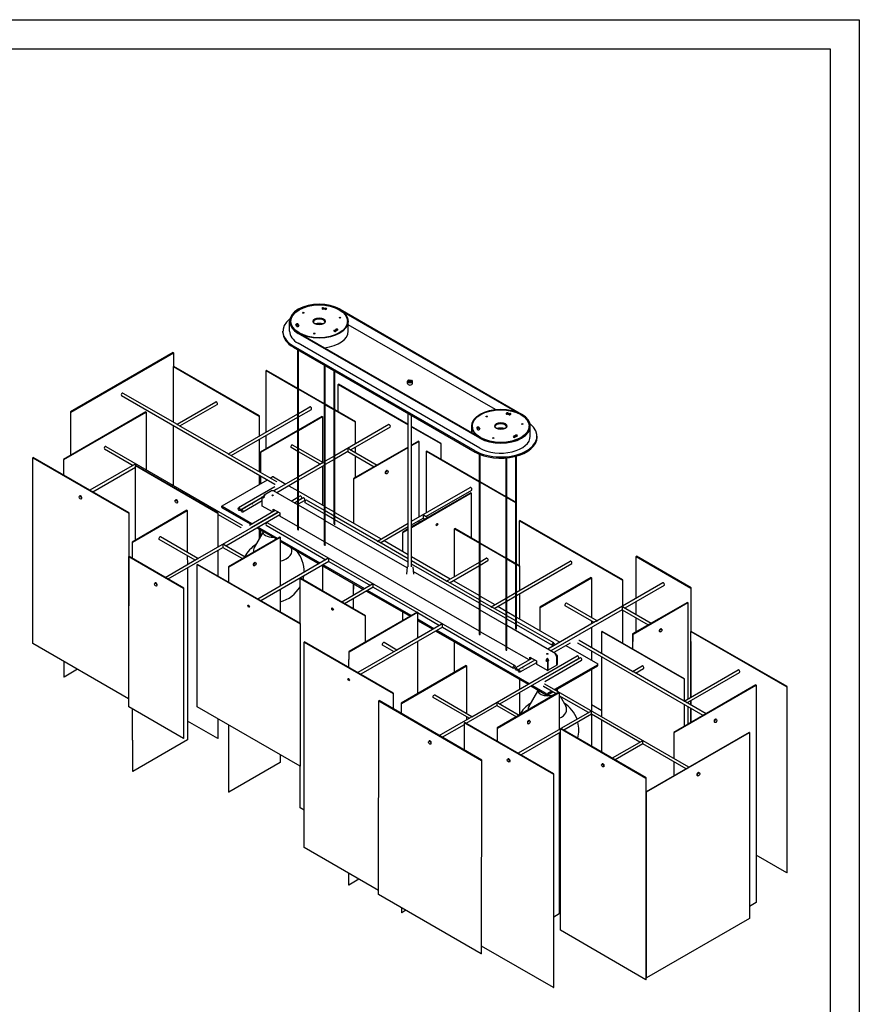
# Model space of a CAD drawing. Extents: x 203 to 5123, y -222 to 3222.
# Tile 13 of 13: x 3390 to 5123, y 1188 to 3222. Entities that reach past the tile are written whole.
import ezdxf

# ---------------------------------------------------------------- set-up
doc = ezdxf.new("R2010")
doc.units = 0
doc.header["$LTSCALE"] = 10
doc.layers.add('PROSPETTI', color=7, linetype='Continuous')
doc.layers.add('Visibile (ISO)', color=7, linetype='Continuous')

# ---------------------------------------------------------------- blocks, each defined once
blk = doc.blocks.new('A3')
at = {"layer": 'PROSPETTI'}
for points in [[(-90.29, 286.83), (319.71, 286.83), (319.71, -0.17), (-90.29, -0.17)], [(-85.29, 281.83), (314.71, 281.83), (314.71, 4.83), (-85.29, 4.83)]]:
    blk.add_lwpolyline(points, close=True, dxfattribs=at)

msp = doc.modelspace()

# ---------------------------------------------------------------- linework, layer by layer
at = {"layer": 'Visibile (ISO)'}
for p, q in [((4020.7, 2623.4), (4015.8, 2624.1)), ((4016.9, 2626.9), (4021.8, 2626.2)), ((4021.8, 2623.8), (4016.9, 2624.4)), ((4049.9, 2622.8), (4424.7, 2406.4)), ((4051.4, 2623.6), (4426.1, 2407.3)), ((3947.2, 2578.3), (3947.2, 2598.7)), ((3949.7, 2596.3), (3949.7, 2598.7)), ((3961.6, 2589), (3960.2, 2591.8)), ((3964.9, 2592.6), (3966.4, 2589.8)), ((3965.8, 2588.4), (3964.9, 2590.2)), ((4039, 2580.1), (4042.5, 2582.2)), ((4066.7, 2596.3), (4066.7, 2598.7)), ((4068.2, 2578.3), (4068.2, 2598.7)), ((4372.1, 2416.4), (4068.2, 2591.8)), ((3933.2, 2575.9), (3933.2, 2578.3)), ((4339.9, 2357.5), (3965.1, 2573.8)), ((4341.3, 2358.3), (3966.5, 2574.6)), ((4042.5, 2579.8), (4039.5, 2578)), ((4046.1, 2580.3), (4042.7, 2578.2)), ((4330, 2331.3), (3955.2, 2547.7)), ((3955.2, 2545.2), (4330, 2328.9)), ((4339.9, 2337), (3965.1, 2553.4)), ((3707, 2534.2), (3494.9, 2411.7)), ((3495.6, 2411.3), (3707.7, 2533.8)), ((3707, 2534.2), (3707.7, 2533.8)), ((3707.7, 2533.8), (3707.7, 2505.2)), ((3964, 2168.6), (3964, 2540.2)), ((3965.5, 2168.6), (3965.5, 2539.3)), ((3708.4, 2505.6), (3707.7, 2505.2)), ((3707.7, 2390.3), (3707.7, 2505.2)), ((3707.7, 2505.2), (3884.5, 2403.2)), ((3885.2, 2403.6), (3708.4, 2505.6)), ((4019.1, 2136.8), (4019.1, 2508.3)), ((4020.6, 2136.8), (4020.6, 2507.5)), ((3899.3, 2497.5), (3898.6, 2497.1)), ((3898.6, 2369.9), (3898.6, 2497.1)), ((3898.6, 2497.1), (3964, 2459.3)), ((3964, 2460.1), (3899.3, 2497.5)), ((4039.3, 2180.7), (4039.3, 2496.7)), ((4040.8, 2180.7), (4040.8, 2495.8)), ((4047.1, 2468.3), (4047.8, 2468.7)), ((4047.1, 2468.3), (4192.1, 2384.9)), ((4047.2, 2412.1), (4047.1, 2468.3)), ((4192.1, 2385.7), (4047.8, 2468.7)), ((4190.6, 2470.1), (4190.6, 2475)), ((4192.8, 2477.5), (4192.1, 2477.1)), ((4198.4, 2477.5), (4199.1, 2477.1)), ((4200.6, 2470.1), (4200.6, 2475)), ((3600.1, 2445.5), (3916.9, 2262.6)), ((3603.1, 2450.7), (3714.8, 2386.2)), ((4019.1, 2428.3), (3965.5, 2459.3)), ((3965.5, 2458.5), (4019.1, 2427.5)), ((3714.8, 2386.2), (3794.6, 2432.3)), ((3720.8, 2382.8), (3797.6, 2427.1)), ((3965.5, 2408.5), (3989, 2422.1)), ((4039.3, 2416.7), (4020.6, 2427.5)), ((4020.6, 2426.6), (4039.3, 2415.9)), ((3650.4, 2411.8), (3480.7, 2313.7)), ((3481.4, 2313.3), (3651.1, 2411.4)), ((3494.9, 2411.7), (3495.6, 2411.3)), ((3494.9, 2411.7), (3494.9, 2321.9)), ((3495.6, 2322.3), (3495.6, 2411.3)), ((3651.1, 2411.4), (3650.4, 2411.8)), ((3651.1, 2411.4), (3651.2, 2292.3)), ((3820.8, 2325), (3964, 2407.6)), ((3826.8, 2321.5), (3964, 2400.7)), ((3885.2, 2403.6), (3884.5, 2403.2)), ((3884.5, 2403.2), (3884.5, 2361.7)), ((3885.2, 2362.1), (3885.2, 2403.6)), ((3965.5, 2401.6), (3992, 2416.9)), ((4014.6, 2402.4), (3965.5, 2374)), ((3965.5, 2373.2), (4015.3, 2402)), ((4014.6, 2402.4), (4015.3, 2402)), ((4015.3, 2402), (4015.3, 2307.4)), ((4083.2, 2391.3), (4040.8, 2415.8)), ((4040.8, 2415), (4082.5, 2390.9)), ((4192.1, 2092.1), (4192.1, 2408.5)), ((4199.1, 2092.1), (4199.1, 2404.4)), ((4400.6, 2406), (4395.9, 2407)), ((4397.6, 2409.7), (4402.3, 2408.7)), ((4402.3, 2406.3), (4397.6, 2407.2)), ((3707.7, 2259.7), (3707.7, 2383.4)), ((3714.8, 2386.2), (3714.8, 2385.2)), ((3717.8, 2384.5), (3820.8, 2325)), ((4151.7, 2385.4), (4040.8, 2321.3)), ((4154.7, 2380.2), (4073.6, 2333.4)), ((4083.2, 2391.3), (4082.5, 2390.9)), ((4082.5, 2390.9), (4082.5, 2345.4)), ((4083.2, 2345.8), (4083.2, 2391.3)), ((4259.9, 2346.7), (4199.1, 2381.7)), ((4199.1, 2380.9), (4259.2, 2346.3)), ((4323, 2368.8), (4323, 2382.4)), ((4324.5, 2379.9), (4324.5, 2382.4)), ((4334.7, 2376), (4333.8, 2378.8)), ((4338.7, 2379.3), (4339.6, 2376.5)), ((4441.5, 2379.9), (4441.5, 2382.4)), ((4444, 2361.9), (4444, 2382.4)), ((3964, 2373.2), (3887.3, 2328.9)), ((3888, 2328.5), (3964, 2372.3)), ((3898.6, 2335.4), (3898.6, 2363)), ((4334.8, 2375.8), (4334.8, 2377.8)), ((4339.2, 2375.4), (4338.7, 2376.9)), ((4409.6, 2361.7), (4413.5, 2363.6)), ((4413.5, 2361.1), (4409.9, 2359.4)), ((4416.7, 2361.4), (4412.9, 2359.5)), ((4458, 2359.5), (4458, 2361.9)), ((3567.8, 2340.5), (3849.2, 2178)), ((3884.5, 2354.8), (3884.5, 2288.2)), ((3885.2, 2287.8), (3885.2, 2355.2)), ((3964, 2330.1), (3950.2, 2338.1)), ((3964, 2337), (3953.2, 2343.3)), ((4192.1, 2339), (4079, 2273.9)), ((4079.7, 2273.5), (4192.1, 2338.2)), ((4082.5, 2338.5), (4082.5, 2328.3)), ((4083.2, 2327.8), (4083.2, 2338.9)), ((4213.3, 2351.2), (4199.1, 2343)), ((4199.1, 2342.2), (4214, 2350.8)), ((4213.3, 2351.2), (4214, 2350.8)), ((4214, 2350.8), (4213.8, 2194.2)), ((4259.2, 2346.3), (4259.9, 2346.7)), ((4259.2, 2346.3), (4259.3, 2314.1)), ((4260, 2313.7), (4259.9, 2346.7)), ((3564.8, 2335.3), (3623.9, 2301.1)), ((3820.8, 2325), (3820.8, 2324)), ((3823.8, 2323.3), (3919.9, 2267.8)), ((3887.3, 2328.9), (3888, 2328.5)), ((3887.3, 2328.9), (3887.3, 2286.6)), ((3888, 2286.2), (3888, 2328.5)), ((4016, 2307), (3965.5, 2336.2)), ((4010, 2303.6), (3965.5, 2329.3)), ((4039.3, 2320.5), (4020.6, 2309.7)), ((4067.6, 2329.9), (4040.8, 2314.4)), ((4067.6, 2335.8), (4067.6, 2329.9)), ((4067.6, 2329.9), (4121.9, 2298.6)), ((4070.6, 2335.1), (4127.9, 2302)), ((4082.5, 2321.3), (4082.5, 2275.9)), ((4083.2, 2276.3), (4083.2, 2320.9)), ((4230.2, 2330.9), (4229.5, 2330.5)), ((4229.6, 2203.4), (4229.5, 2330.5)), ((4229.5, 2330.5), (4338.8, 2267.5)), ((4338.8, 2268.3), (4230.2, 2330.9)), ((4338.8, 1952.3), (4338.8, 2324.5)), ((4340.3, 1952.3), (4340.3, 2323.9)), ((4414.1, 1963.9), (4414.1, 2320.1)), ((4415.6, 1963.9), (4415.6, 2320.5)), ((3416.9, 1933.4), (3417.1, 2317.1)), ((3417.1, 2317.1), (3417.8, 2317.5)), ((3417.1, 2317.1), (3615.1, 2202.7)), ((3615.8, 2203.1), (3417.8, 2317.5)), ((3481.4, 2313.3), (3480.7, 2313.7)), ((3480.7, 2313.7), (3480.7, 2281.1)), ((3481.4, 2280.7), (3481.4, 2313.3)), ((3626.9, 2302.8), (3535, 2249.8)), ((3629.1, 2147.1), (3629.2, 2300.8)), ((3629.2, 2300.8), (3629.9, 2301.2)), ((3629.2, 2300.8), (3798.9, 2202.6)), ((3629.9, 2301.2), (3629.9, 2303.6)), ((3799.6, 2203.1), (3629.9, 2301.2)), ((4013, 2305.3), (3965.5, 2277.9)), ((4019.1, 2301.9), (3965.5, 2270.9)), ((4015.3, 2299.7), (4015.3, 2219)), ((4019.1, 2308.8), (4016, 2307)), ((4016, 2306), (4016, 2307)), ((4039.3, 2313.5), (4020.6, 2302.8)), ((4393.9, 1920.4), (4393.9, 2316.7)), ((4395.4, 1920.4), (4395.4, 2316.8)), ((3629.2, 2297.2), (3541, 2246.3)), ((3884.5, 2281.3), (3884.5, 2261.9)), ((3885.2, 2262.3), (3885.2, 2280.9)), ((3887.3, 2279.7), (3887.3, 2263.6)), ((3888, 2264), (3888, 2279.3)), ((3907.3, 2275.1), (3911.4, 2277.4)), ((3914.2, 2277.4), (3939.5, 2262.8)), ((4145.1, 2284.6), (4146.1, 2284)), ((4148.6, 2290.7), (4149.6, 2290.1)), ((3808.1, 2217.8), (3901.3, 2271.6)), ((3916.9, 2257.2), (3841.3, 2213.5)), ((3964, 2277), (3914.5, 2248.4)), ((3964, 2270.1), (3920.5, 2244.9)), ((3945.5, 2259.4), (3964, 2248.7)), ((4079, 2273.9), (4078.8, 2182.4)), ((4079, 2273.9), (4079.7, 2273.5)), ((4079.5, 2182), (4079.7, 2273.5)), ((4393.9, 2236.5), (4340.3, 2267.4)), ((4340.3, 2266.6), (4393.9, 2235.7)), ((3514.3, 2238.4), (3513.3, 2237.8)), ((3733, 2241.6), (3733, 2241.6)), ((3736, 2239.9), (3736, 2242.3)), ((3890.8, 2236.2), (3892.3, 2237)), ((3893.7, 2237.8), (3892.3, 2237.1)), ((3893.7, 2236.2), (3892.3, 2237.1)), ((3892.3, 2237.1), (3892.3, 2237)), ((3893.9, 2236.1), (3892.3, 2237)), ((3893.7, 2237.8), (3894.5, 2237.4)), ((3894.1, 2236.4), (3893.7, 2236.2)), ((3910.1, 2248.6), (3894.5, 2239.7)), ((3912, 2238.6), (3912, 2238.7)), ((3919.9, 2252), (3914.1, 2248.6)), ((3964, 2219.8), (3914.1, 2248.6)), ((3965.5, 2247.8), (4019.1, 2216.8)), ((3965.5, 2236.2), (3968.5, 2238)), ((4199.1, 2185.8), (4320, 2255.5)), ((4321.5, 2244.8), (4199.1, 2174.1)), ((4199.1, 2173.3), (4322.2, 2244.4)), ((4228.5, 2195.8), (4323, 2250.3)), ((4321.5, 2244.8), (4322.2, 2244.4)), ((4322.2, 2244.4), (4322.2, 2151.3)), ((3517.8, 2232.4), (3516.8, 2231.7)), ((3712.3, 2230.3), (3711.3, 2229.6)), ((3715.8, 2224.2), (3714.8, 2223.6)), ((3807.5, 2214.6), (3807.5, 2217)), ((3869.5, 2180.8), (3808.1, 2216.2)), ((3890.8, 2235.2), (3844.3, 2208.3)), ((3890.8, 2234.8), (3847.6, 2209.8)), ((3890.8, 2227.8), (3850.6, 2204.6)), ((3890.8, 2217.4), (3890.8, 2236.2)), ((3890.8, 2236.2), (3893.7, 2234.6)), ((3911.9, 2205.3), (3890.8, 2217.4)), ((3893.7, 2236.2), (3893.7, 2236.2)), ((3950.5, 2227.6), (3964, 2235.4)), ((3956.5, 2224.1), (3964, 2228.4)), ((3956.9, 2223.9), (3964, 2228)), ((3962.9, 2220.4), (3964, 2221.1)), ((3965.5, 2228.9), (3974.9, 2234.3)), ((3965.5, 2229.3), (3971.5, 2232.8)), ((3965.5, 2222), (3977.9, 2229.1)), ((4019.1, 2188), (3965.5, 2218.9)), ((4019.1, 2201.1), (3979.1, 2224.2)), ((4019.1, 2208.1), (3982.1, 2229.4)), ((4414.1, 2224.9), (4395.4, 2235.6)), ((4395.4, 2234.8), (4413.4, 2224.4)), ((4414.1, 2224.8), (4413.4, 2224.4)), ((4413.4, 2224.4), (4413.4, 2098.6)), ((3615.1, 2202.7), (3614.9, 1819)), ((3615.1, 2202.7), (3615.8, 2203.1)), ((3615.7, 2113.3), (3615.8, 2203.1)), ((3735.3, 2208.5), (3622.1, 2143)), ((3622.8, 2142.6), (3736, 2208.1)), ((3736, 2208.1), (3735.3, 2208.5)), ((3736, 2208.1), (3736, 2121.6)), ((3757.9, 2109), (3923.9, 2204.9)), ((3798.9, 2202.6), (3799.6, 2203.1)), ((3798.9, 2202.6), (3798.9, 2132.7)), ((3799.6, 2133.1), (3799.6, 2203.1)), ((3799.6, 2199.7), (3846.2, 2172.8)), ((3808.1, 2213.7), (3867.3, 2179.6)), ((3815.5, 2135.4), (3926.9, 2199.7)), ((3864.6, 2178), (3917.5, 2208.5)), ((3867.6, 2172.8), (3923.5, 2205.1)), ((3913.5, 2210.9), (3926.9, 2203.1)), ((3913.5, 2206.2), (3913.5, 2210.9)), ((3914.9, 2210.1), (3914.9, 2207)), ((3926.9, 2203.1), (3926.9, 2196.6)), ((3964, 2175.2), (3926.9, 2196.6)), ((4020.6, 2216), (4039.3, 2205.2)), ((4039.3, 2196.4), (4020.6, 2207.2)), ((4039.3, 2189.5), (4020.6, 2200.3)), ((4040.8, 2204.3), (4136, 2149.3)), ((4222.5, 2198.2), (4222.5, 2192.3)), ((4225.5, 2197.5), (4232.6, 2193.4)), ((4229.6, 2195.1), (4229.6, 2196.4)), ((3873.3, 2176.1), (3873.7, 2175.9)), ((3875.8, 2177.1), (3875.5, 2177.3)), ((3898.5, 2177.7), (4022, 2106.4)), ((3901.5, 2182.9), (4412.1, 1888.1)), ((4189.8, 2089.5), (4020.6, 2187.1)), ((4128.4, 2145), (4040.8, 2195.5)), ((4192.1, 2101.3), (4040.8, 2188.6)), ((4128.4, 2145), (4192.1, 2181.7)), ((4199.1, 2178.8), (4222.5, 2192.3)), ((4213.8, 2187.3), (4213.8, 2182.6)), ((4222.5, 2192.3), (4226.6, 2190)), ((4422.6, 2187.3), (4421.9, 2186.9)), ((4421.9, 2093.7), (4421.9, 2186.9)), ((4421.9, 2186.9), (4634, 2064.3)), ((4634.7, 2064.7), (4422.6, 2187.3)), ((3891.6, 2162.4), (3874.2, 2131.8)), ((3879.7, 2172.4), (3919.8, 2149.3)), ((3921.9, 2150.5), (3881.8, 2173.6)), ((3884.5, 2169.7), (3884.5, 2149.9)), ((3885.2, 2151.1), (3885.2, 2169.2)), ((3887.3, 2168), (3887.3, 2154.9)), ((3888, 2156.1), (3888, 2167.6)), ((3891.1, 2165.2), (3891.1, 2165.9)), ((4019.1, 2143.4), (3965.5, 2174.3)), ((4134.4, 2141.5), (4192.1, 2174.8)), ((4192.1, 2170), (4180, 2163)), ((4180, 2163), (4180.7, 2162.6)), ((4180, 2163), (4180.1, 2123.9)), ((4180.7, 2162.6), (4192.1, 2169.2)), ((4180.8, 2123.5), (4180.7, 2162.6)), ((4287.5, 2170.5), (4288.2, 2170.9)), ((4287.5, 2170.5), (4338.8, 2140.9)), ((4287.5, 2071.9), (4287.5, 2170.5)), ((4338.8, 2141.7), (4288.2, 2170.9)), ((3622.8, 2142.6), (3622.1, 2143)), ((3622.1, 2143), (3622.2, 2109.6)), ((3622.9, 2109.2), (3622.8, 2142.6)), ((3751.9, 2105.6), (3677.9, 2148.3)), ((3757.9, 2109), (3680.9, 2153.5)), ((3809.5, 2137.8), (3809.5, 2131.9)), ((3812.5, 2137.1), (3855.7, 2112.2)), ((3926.9, 2153.4), (3820.8, 2092.1)), ((3821.5, 2091.6), (3927.6, 2152.9)), ((3927.6, 2152.9), (3926.9, 2153.4)), ((3927.6, 2152.9), (3927.6, 2051.9)), ((4010.2, 2099.5), (3927.6, 2147.2)), ((3927.6, 2144.8), (4008.1, 2098.3)), ((4338.8, 1958.8), (4020.6, 2142.5)), ((4128.4, 2145), (4128.4, 2143.9)), ((4192.1, 2108.2), (4131.4, 2143.2)), ((4142, 2145.9), (4192.1, 2117)), ((4393.9, 2109.9), (4340.3, 2140.8)), ((4340.3, 2140), (4393.9, 2109.1)), ((3696.6, 2066.7), (3809.5, 2131.9)), ((3736, 2114.7), (3736.1, 2096.4)), ((3798.9, 2125.8), (3798.9, 2072.9)), ((3799.6, 2072.5), (3799.6, 2126.2)), ((3809.5, 2131.9), (3849.7, 2108.7)), ((3949.9, 2131.9), (3949.9, 2131.8)), ((3615.8, 2113.3), (3615.1, 2112.9)), ((3615.1, 1802.6), (3615.1, 2112.9)), ((3615.1, 2112.9), (3728.2, 2047.6)), ((3728.9, 2048), (3615.8, 2113.3)), ((3690.6, 2070.1), (3754.9, 2107.3)), ((3756.5, 2096.5), (3757.2, 2096.9)), ((3756.5, 2096.5), (3968.6, 1974.2)), ((3756.6, 1802.5), (3756.5, 2096.5)), ((3969.3, 1974.6), (3757.2, 2096.9)), ((3757.9, 2108), (3757.9, 2109)), ((3872.8, 2094.8), (3873.9, 2094.2)), ((3876.3, 2100.8), (3877.4, 2100.2)), ((4025, 2108.1), (3881.5, 2025.2)), ((4028, 2102.9), (3887.5, 2021.8)), ((4014.1, 2094.8), (4100, 2045.2)), ((4015.3, 2094.1), (4015.3, 2041.9)), ((4102.1, 2046.5), (4016.2, 2096.1)), ((4028, 2102.9), (4028, 2108.8)), ((4028, 2102.9), (4113.9, 2053.3)), ((4199.1, 2112.9), (4278.9, 2066.9)), ((4271.3, 2062.5), (4199.1, 2104.1)), ((4338.8, 2016.6), (4199.1, 2097.2)), ((4271.3, 2062.5), (4338.8, 2101.5)), ((4277.3, 2059), (4338.8, 2094.5)), ((4340.3, 2102.3), (4353.2, 2109.8)), ((4340.3, 2095.4), (4356.2, 2104.6)), ((4414.1, 2098.2), (4395.4, 2109)), ((4395.4, 2108.2), (4414.1, 2097.4)), ((4415.6, 2039.6), (4526.4, 2103.7)), ((4415.6, 2032.7), (4529.4, 2098.5)), ((4422.6, 2093.3), (4415.6, 2097.4)), ((4415.6, 2096.6), (4421.9, 2092.9)), ((4662.3, 2113.3), (4663, 2113.7)), ((4662.3, 2113.3), (4775.4, 2048)), ((4662.3, 2027), (4662.3, 2113.3)), ((4776.1, 2048.4), (4663, 2113.7)), ((3736.1, 2089.5), (3736.4, 1734.8)), ((3821.5, 2091.6), (3820.8, 2092.1)), ((3820.8, 2092.1), (3820.8, 2060.2)), ((3821.6, 2059.8), (3821.5, 2091.6)), ((4190, 2091.6), (4188.2, 2077)), ((4201.2, 2091.6), (4203, 2077)), ((4338.8, 2003.4), (4202.3, 2082.2)), ((4421.9, 2092.9), (4422.6, 2093.3)), ((4421.9, 2092.9), (4421.9, 2043.3)), ((4422.6, 2043.7), (4422.6, 2093.3)), ((3669.9, 2058.8), (3668.8, 2058.2)), ((3969.3, 2068.4), (3968.6, 2068)), ((3968.6, 1975), (3968.6, 2068)), ((3968.6, 2068), (4103, 1990.4)), ((4103.7, 1990.8), (3969.3, 2068.4)), ((4116.9, 2055), (4054.7, 2019.1)), ((4078.6, 2057.6), (4078.6, 2032.9)), ((4079.3, 2033.3), (4079.4, 2057.1)), ((4119.9, 2049.8), (4119.9, 2055.8)), ((4271.3, 2062.5), (4271.3, 2061.5)), ((4338.8, 2023.5), (4274.3, 2060.8)), ((4284.9, 2063.4), (4338.8, 2032.3)), ((4287.5, 2061.9), (4287.5, 2064.9)), ((4569.7, 2069.6), (4463.6, 2008.4)), ((4464.3, 2008), (4570.4, 2069.2)), ((4569.7, 2069.6), (4570.4, 2069.2)), ((4570.4, 2069.2), (4570.3, 1987)), ((4717.4, 2058.8), (4581.7, 1980.4)), ((4634.7, 2064.7), (4634, 2064.3)), ((4634, 2064.3), (4634, 2010.6)), ((4634.7, 2011), (4634.7, 2064.7)), ((4720.4, 2053.6), (4639.3, 2006.8)), ((3673.4, 2052.7), (3672.3, 2052.1)), ((3728.9, 2048), (3728.2, 2047.6)), ((3728.2, 2047.6), (3728.2, 1737.3)), ((3728.9, 1737.7), (3728.9, 2048)), ((3927.6, 2045), (3927.7, 1998.6)), ((4119.9, 2049.8), (4060.7, 2015.6)), ((4106, 2041.8), (4195.7, 1990)), ((4197.8, 1991.2), (4108.1, 2043)), ((4119.9, 2049.8), (4209.6, 1998.1)), ((4395.4, 2028), (4414.1, 2038.8)), ((4421.9, 2036.4), (4421.9, 1984.3)), ((4422.6, 1983.9), (4422.6, 2036.8)), ((4775.4, 2048), (4776.1, 2048.4)), ((4775.4, 2048), (4775.4, 1958.1)), ((4776.1, 1958.5), (4776.1, 2048.4)), ((4078.6, 2026), (4078.6, 2005.3)), ((4079.3, 2004.9), (4079.3, 2026.4)), ((4340.3, 2031.4), (4370.8, 2013.8)), ((4363.2, 2009.4), (4340.3, 2022.6)), ((4393.9, 1984.8), (4340.3, 2015.7)), ((4363.2, 2009.4), (4393.9, 2027.1)), ((4369.2, 2005.9), (4393.9, 2020.2)), ((4395.4, 2021.1), (4414.1, 2031.9)), ((4581.7, 1980.4), (4518.8, 2016.7)), ((4768.4, 2018.5), (4655.2, 1953.4)), ((4656, 1953), (4769.1, 2018.1)), ((4662.3, 1993.5), (4662.3, 2020)), ((4768.4, 2018.5), (4769.1, 2018.1)), ((4769.1, 2018.1), (4768.9, 1819.1)), ((4210.5, 1998.5), (4069.1, 1917)), ((4069.8, 1916.6), (4211.2, 1998.1)), ((4180.2, 1998.9), (4180.2, 1981.1)), ((4180.9, 1981.5), (4180.9, 1998.5)), ((4211.2, 1998.1), (4210.5, 1998.5)), ((4211.2, 1998.1), (4211.1, 1944.5)), ((4211.2, 1997.2), (4256.8, 1970.8)), ((4393.9, 1971.6), (4340.3, 2002.6)), ((4363.2, 2009.4), (4363.2, 2008.4)), ((4393.9, 1991.7), (4366.2, 2007.7)), ((4376.8, 2010.3), (4393.9, 2000.5)), ((4395.4, 1999.6), (4414.1, 1988.8)), ((4463.6, 2008.4), (4464.3, 2008)), ((4463.6, 2008.4), (4463.6, 1960.2)), ((4464.3, 1959.8), (4464.3, 2008)), ((4633.3, 2003.3), (4486.2, 1918.3)), ((4575.7, 1977), (4515.8, 2011.5)), ((4633.3, 2009.2), (4633.3, 2003.3)), ((4633.3, 2003.3), (4687.6, 1972)), ((4634, 2002.9), (4634, 1934.5)), ((4634.7, 1934.1), (4634.7, 2002.5)), ((4636.3, 2008.5), (4693.6, 1975.4)), ((3968.6, 1974.2), (3969.3, 1974.6)), ((3968.6, 1974.2), (3968.7, 1680.2)), ((3969.4, 1680.6), (3969.3, 1974.6)), ((4103.7, 1990.8), (4103, 1990.4)), ((4103, 1990.4), (4103, 1936.6)), ((4103.7, 1937), (4103.7, 1990.8)), ((4259.8, 1972.6), (4168.7, 1920)), ((4244.9, 1964), (4211.2, 1983.5)), ((4211.2, 1981), (4242.8, 1962.8)), ((4262.8, 1967.4), (4262.8, 1973.3)), ((4414.1, 1980), (4395.4, 1990.8)), ((4414.1, 1973.1), (4395.4, 1983.9)), ((4415.6, 1988), (4505.1, 1936.2)), ((4492.7, 1934.7), (4415.6, 1979.2)), ((4489.7, 1929.5), (4415.6, 1972.3)), ((4578.7, 1978.7), (4480.2, 1921.8)), ((4570.3, 1980), (4570.3, 1973.9)), ((4581.7, 1979.4), (4581.7, 1980.4)), ((4662.3, 1957.4), (4662.3, 1986.6)), ((4262.8, 1967.4), (4093.9, 1869.9)), ((4248.8, 1959.3), (4439.4, 1849.3)), ((4441.5, 1850.5), (4250.9, 1960.5)), ((4262.8, 1967.4), (4409.1, 1882.9)), ((4393.9, 1927), (4340.3, 1957.9)), ((4496.7, 1912.3), (4395.4, 1970.8)), ((4570.3, 1966.9), (4570.3, 1924.9)), ((4592.3, 1958.5), (4591.6, 1958.1)), ((4591.6, 1912.7), (4591.6, 1958.1)), ((4591.6, 1958.1), (4761.3, 1860.3)), ((4762, 1860.7), (4592.3, 1958.5)), ((4655.2, 1953.4), (4656, 1953)), ((4655.2, 1953.4), (4655.2, 1922.2)), ((4655.9, 1921.8), (4656, 1953)), ((4710.8, 1958), (4711.8, 1957.4)), ((4714.3, 1964.1), (4715.3, 1963.5)), ((4776.1, 1958.5), (4775.4, 1958.1)), ((4775.5, 1822.9), (4775.4, 1958.1)), ((4775.4, 1958.1), (4973.4, 1843.9)), ((4974.1, 1844.4), (4776.1, 1958.5)), ((3614.9, 1819), (3416.9, 1933.4)), ((3976.9, 1512.1), (3977.1, 1936.6)), ((3977.1, 1936.6), (3977.8, 1937)), ((3977.1, 1936.6), (4161, 1830.3)), ((4161.7, 1830.7), (3977.8, 1937)), ((4168.7, 1920), (4142, 1935.5)), ((4211.1, 1937.6), (4211, 1829.9)), ((4287.5, 1874.2), (4287.5, 1937)), ((4523.6, 1939.6), (4486.5, 1918.1)), ((4526.6, 1934.4), (4492.5, 1914.7)), ((4511.1, 1932.8), (4511.5, 1932.6)), ((4800.7, 1785), (4542, 1934.4)), ((4655.2, 1875.9), (4545, 1939.6)), ((4775.4, 1937.5), (4775.4, 1822.8)), ((4069.1, 1917), (4069, 1884.3)), ((4069.8, 1916.6), (4069.1, 1917)), ((4069.7, 1883.9), (4069.8, 1916.6)), ((4165.7, 1918.3), (4087.9, 1873.4)), ((4162.7, 1916.5), (4139, 1930.3)), ((4168.7, 1919), (4168.7, 1920)), ((4441.5, 1899.5), (4395.4, 1926.1)), ((4517.5, 1929.1), (4583.1, 1891.2)), ((4570.3, 1918), (4570.3, 1898.6)), ((3480.8, 1896.5), (3480.8, 1864.7)), ((3481.6, 1864.3), (3481.5, 1896.1)), ((4323.6, 1782.4), (4540.6, 1907.7)), ((4381.2, 1808.8), (4543.6, 1902.5)), ((4447.2, 1902.8), (4413.3, 1883.2)), ((4453.2, 1899.3), (4416.3, 1878)), ((4453.5, 1899.1), (4419.7, 1879.5)), ((4456.5, 1893.9), (4422.7, 1874.3)), ((4443.1, 1900.4), (4443.1, 1905.1)), ((4443.1, 1905.1), (4456.5, 1897.4)), ((4444.5, 1904.3), (4444.5, 1901.2)), ((4456.5, 1897.4), (4456.5, 1890.8)), ((4479.2, 1877.8), (4456.5, 1890.8)), ((4471.3, 1860.4), (4547, 1904)), ((4474.3, 1855.2), (4550, 1898.8)), ((4477.7, 1899), (4476.3, 1898.2)), ((4476.3, 1898.2), (4479.2, 1896.5)), ((4480.6, 1897.4), (4477.7, 1899)), ((4480.4, 1899.9), (4478.6, 1901)), ((4479.2, 1901.4), (4479.2, 1903.1)), ((4479.2, 1898.2), (4480.6, 1899)), ((4479.2, 1898.1), (4479.2, 1898.2)), ((4479.2, 1898.2), (4480.6, 1897.4)), ((4480.6, 1897.4), (4479.2, 1896.5)), ((4479.2, 1896.5), (4479.2, 1877.8)), ((4480.6, 1899), (4482, 1898.2)), ((4480.6, 1897.4), (4482, 1898.2)), ((4480.6, 1878.6), (4480.6, 1897.4)), ((4480.6, 1878.6), (4480.6, 1897.4)), ((4496.7, 1909.9), (4497.5, 1910.4)), ((4499, 1908), (4497.2, 1909)), ((4497.5, 1908.7), (4497.3, 1908.6)), ((4500.4, 1908.8), (4497.5, 1910.4)), ((4498.9, 1907.9), (4497.5, 1908.7)), ((4497.5, 1907.2), (4498.9, 1907.9)), ((4498.9, 1889.1), (4498.9, 1907.9)), ((4499, 1908), (4500.4, 1908.8)), ((4499, 1889.2), (4499, 1908)), ((4500.4, 1890), (4500.4, 1908.8)), ((4591.7, 1782), (4591.6, 1905.7)), ((3509, 1880.2), (3481.6, 1864.3)), ((4311.5, 1888.1), (4177.2, 1810.2)), ((4177.9, 1809.8), (4312.2, 1887.7)), ((4312.2, 1887.7), (4311.5, 1888.1)), ((4312.2, 1887.7), (4312.4, 1788.9)), ((4479.2, 1877.8), (4480.6, 1878.6)), ((4498.9, 1889.1), (4480.6, 1878.6)), ((4480.6, 1878.7), (4480.6, 1878.6)), ((4583.1, 1889.6), (4494.2, 1838.3)), ((4496.3, 1837), (4583.1, 1887.1)), ((4499, 1889.2), (4498.9, 1889.2)), ((4499, 1889.2), (4500.4, 1890)), ((4570.3, 1879.8), (4570.3, 1794.3)), ((4583.7, 1888), (4583.7, 1890.4)), ((4655.2, 1875.9), (4674.9, 1887.3)), ((4655.2, 1875.9), (4655.2, 1874.9)), ((4761.3, 1814.7), (4658.2, 1874.2)), ((4661.2, 1872.5), (4677.9, 1882.1)), ((4761.3, 1814.7), (4872.9, 1879.1)), ((4767.3, 1811.2), (4875.9, 1873.9)), ((3481.6, 1864.3), (3480.8, 1864.7)), ((4421.9, 1859.4), (4421.9, 1839.2)), ((4422.6, 1839.6), (4422.6, 1859)), ((4762, 1860.7), (4761.3, 1860.3)), ((4761.3, 1860.3), (4761.3, 1814.7)), ((4762, 1815.1), (4762, 1860.7)), ((4161, 1830.3), (4161.7, 1830.7)), ((4161, 1830.3), (4161, 1798.8)), ((4161.7, 1798.3), (4161.7, 1830.7)), ((4503.2, 1832.8), (4375.9, 1759.4)), ((4376.6, 1759), (4503.9, 1832.4)), ((4421.9, 1832.2), (4421.9, 1786)), ((4422.6, 1787.3), (4422.6, 1832.7)), ((4458.7, 1835), (4441.3, 1804.4)), ((4445.4, 1845.8), (4477, 1827.5)), ((4477, 1830), (4447.5, 1847)), ((4458.2, 1837.8), (4458.2, 1838.4)), ((4497.4, 1829.5), (4471.3, 1844.5)), ((4771.4, 1678.2), (4474.3, 1849.7)), ((4488.2, 1834.8), (4479.9, 1830)), ((4479.9, 1827.5), (4490.3, 1833.6)), ((4500.2, 1837.8), (4500.2, 1839.3)), ((4503.9, 1832.4), (4503.2, 1832.8)), ((4503.9, 1832.4), (4503.9, 1755.9)), ((4909.8, 1847.9), (4740.1, 1750)), ((4740.8, 1749.6), (4910.5, 1847.5)), ((4909.8, 1847.9), (4910.5, 1847.5)), ((4910.5, 1847.5), (4910.4, 1398.4)), ((4974.1, 1844.4), (4973.4, 1843.9)), ((4973.4, 1843.9), (4973.6, 1460.1)), ((4974.3, 1460.5), (4974.1, 1844.4)), ((3614.9, 1819), (3615.1, 1819.1)), ((4130.6, 1415.5), (4131.3, 1815.1)), ((4132, 1815.5), (4131.3, 1815.1)), ((4131.3, 1815.1), (4343.4, 1692.1)), ((4344.1, 1692.5), (4132, 1815.5)), ((4177.9, 1809.8), (4177.2, 1810.2)), ((4177.2, 1810.2), (4177.2, 1789.3)), ((4177.9, 1788.9), (4177.9, 1809.8)), ((4317.6, 1779), (4243.6, 1821.7)), ((4323.6, 1782.4), (4246.6, 1826.9)), ((4375.2, 1811.2), (4375.2, 1805.3)), ((4378.2, 1810.5), (4421.3, 1785.6)), ((4564.4, 1790.8), (4503.9, 1825.7)), ((4505.3, 1824.9), (4517, 1804.4)), ((4761.3, 1814.7), (4761.3, 1813.7)), ((4806.7, 1788.5), (4764.3, 1812.9)), ((4768.9, 1812.1), (4768.9, 1810.3)), ((4775.4, 1815.9), (4775.4, 1806.5)), ((4775.5, 1806.5), (4775.5, 1815.9)), ((3728.2, 1737.3), (3615.1, 1802.6)), ((3622.4, 1798.4), (3622.5, 1669.7)), ((3623.3, 1669.3), (3623.1, 1798)), ((3968.7, 1680.2), (3756.6, 1802.5)), ((4311.7, 1768.7), (4375.2, 1805.3)), ((4375.2, 1805.3), (4415.3, 1782.1)), ((4567.4, 1792.5), (4507.3, 1757.8)), ((4591.7, 1794.8), (4570.3, 1807.2)), ((4570.4, 1787.3), (4570.4, 1793.3)), ((4761.3, 1807.7), (4761.3, 1762.3)), ((4762, 1762.7), (4762, 1807.3)), ((4768.9, 1803.4), (4768.9, 1766.6)), ((4775.4, 1799.6), (4775.4, 1770.4)), ((4775.5, 1770.5), (4775.5, 1799.5)), ((3798.7, 1737.4), (3736.4, 1773.4)), ((3798.7, 1778.2), (3798.7, 1737.4)), ((3799.4, 1737.8), (3799.4, 1777.8)), ((4256.2, 1743.5), (4320.6, 1780.7)), ((4308, 1770), (4308.7, 1770.4)), ((4308, 1770), (4491.9, 1663.8)), ((4308, 1713.5), (4308, 1770)), ((4492.6, 1664.2), (4308.7, 1770.4)), ((4312.4, 1782), (4312.4, 1776)), ((4312.4, 1769), (4312.4, 1768.3)), ((4323.6, 1781.4), (4323.6, 1782.4)), ((4442, 1774.2), (4443.1, 1773.6)), ((4570.4, 1787.3), (4513.3, 1754.4)), ((4570.3, 1787.3), (4570.2, 1721.5)), ((4670.4, 1729.6), (4570.4, 1787.3)), ((4591.7, 1709.1), (4591.7, 1775)), ((4823.9, 1771), (4825, 1770.4)), ((4827.4, 1777.1), (4828.5, 1776.5)), ((3821, 1765.4), (3821, 1626.8)), ((3821.7, 1626.4), (3821.7, 1765)), ((4262.2, 1740.1), (4308, 1766.5)), ((4376.6, 1759), (4375.9, 1759.4)), ((4375.9, 1759.4), (4375.9, 1731.6)), ((4376.6, 1731.2), (4376.6, 1759)), ((4506, 1757.1), (4418.9, 1706.8)), ((4506, 1750.2), (4424.9, 1703.3)), ((4438.5, 1768.2), (4439.6, 1767.6)), ((4503.9, 1749), (4503.9, 1375.2)), ((4506, 1757.7), (4506.7, 1758.1)), ((4506, 1757.7), (4682.8, 1655.7)), ((4506, 1341.3), (4506, 1757.7)), ((4683.5, 1656.1), (4506.7, 1758.1)), ((4895.6, 1750), (4683.5, 1627.5)), ((4684.2, 1627.1), (4896.4, 1749.6)), ((4740.1, 1750), (4740.8, 1749.6)), ((4740.1, 1750), (4740.1, 1696.3)), ((4740.8, 1695.9), (4740.8, 1749.6)), ((4896.4, 1749.6), (4895.6, 1750)), ((4896.4, 1749.6), (4896.4, 1365.8)), ((3736.4, 1734.8), (3623.3, 1669.3)), ((3728.9, 1737.7), (3728.2, 1737.3)), ((3798.7, 1737.4), (3799.4, 1737.8)), ((4235.6, 1732.2), (4234.5, 1731.6)), ((4673.4, 1731.3), (4613.3, 1696.6)), ((4676.4, 1726.1), (4676.4, 1732)), ((4239.1, 1726.1), (4238, 1725.5)), ((4676.4, 1726.1), (4619.3, 1693.1)), ((4765.4, 1674.8), (4676.4, 1726.1)), ((3927.8, 1687.7), (3821.7, 1626.4)), ((3927.8, 1703.8), (3927.8, 1687.7)), ((4343.4, 1692.1), (4342.7, 1292.5)), ((4344.1, 1692.5), (4343.4, 1692.1)), ((4343.4, 1292.9), (4344.1, 1692.5)), ((4398.2, 1695.4), (4397.2, 1694.8)), ((4401.7, 1689.4), (4400.7, 1688.8)), ((4740.1, 1689.4), (4740.1, 1660.2)), ((4740.8, 1660.6), (4740.8, 1689)), ((3623.3, 1669.3), (3622.5, 1669.7)), ((3968.6, 1594.4), (3968.6, 1680.2)), ((3968.7, 1680.2), (3969.4, 1680.6)), ((4592.7, 1685.2), (4591.6, 1684.6)), ((4596.2, 1679.2), (4595.1, 1678.6)), ((4491.9, 1663.8), (4492.6, 1664.2)), ((4491.9, 1663.8), (4491.9, 1222.9)), ((4492.6, 1223.3), (4492.6, 1664.2)), ((4682.8, 1655.7), (4683.5, 1656.1)), ((4682.8, 1655.7), (4682.8, 1239.3)), ((4683.5, 1627.5), (4683.5, 1656.1)), ((4788.5, 1660.8), (4789.6, 1660.2)), ((4792, 1666.9), (4793.1, 1666.3)), ((3821.7, 1626.4), (3821, 1626.8)), ((4684.2, 1627.1), (4683.5, 1627.5)), ((4683.5, 1627.5), (4683.5, 1243.7)), ((4684.2, 1243.3), (4684.2, 1627.1)), ((3977, 1589.6), (3968.6, 1594.4)), ((4506, 1566.7), (4503.9, 1565.4)), ((4130.6, 1423.3), (3976.9, 1512.1)), ((4973.6, 1460.1), (4910.4, 1496.5)), ((4068.7, 1459.1), (4068.7, 1435.1)), ((4069.4, 1434.7), (4069.4, 1458.7)), ((4090.2, 1446.7), (4069.4, 1434.7)), ((4974.3, 1460.5), (4973.6, 1460.1)), ((4069.4, 1434.7), (4068.7, 1435.1)), ((4342.7, 1292.5), (4130.6, 1415.5)), ((4177.8, 1388.1), (4177.8, 1377.9)), ((4178.5, 1377.5), (4178.5, 1387.7)), ((4187.3, 1382.6), (4178.5, 1377.5)), ((4910.4, 1398.4), (4896.4, 1390.3)), ((4178.5, 1377.5), (4177.8, 1377.9)), ((4503.9, 1375.2), (4492.6, 1368.7)), ((4896.4, 1365.8), (4684.2, 1243.3)), ((4682.8, 1239.3), (4506, 1341.3)), ((4491.9, 1222.9), (4343.4, 1308.6)), ((4343.4, 1292.9), (4342.7, 1292.5)), ((4684.2, 1243.3), (4683.5, 1243.7)), ((4683.5, 1239.7), (4683.5, 1243.7)), ((4491.9, 1222.9), (4492.6, 1223.3)), ((4682.8, 1239.3), (4683.5, 1239.7))]:
    msp.add_line(p, q, dxfattribs=at)
at = {"layer": 'Visibile (ISO)', "flags": 128}
for points in [[(3916.9, 2262.6), (3917.2, 2262.4)], [(3919.9, 2267.8), (3920.5, 2267.5)], [(3849.1, 2217), (3849, 2217.1)], [(3850.5, 2217.8), (3850.6, 2217.8)], [(3863.3, 2225.2), (3863.2, 2225.2)], [(3864.7, 2226), (3864.8, 2225.9)], [(3871, 2221.4), (3870.8, 2221.3)], [(3962.3, 2234), (3962.5, 2234.1)], [(3968.6, 2230.3), (3968.8, 2230.4)], [(3987, 2224.6), (3986.9, 2224.8)], [(4001.2, 2216.5), (4001, 2216.6)], [(3856.9, 2213.2), (3856.7, 2213.1)], [(3849.2, 2178), (3849.6, 2177.8)], [(3846.2, 2172.8), (3846.8, 2172.5)], [(4199.1, 2094.2), (4199.5, 2093.9)], [(4190, 2091.6), (4190.1, 2092)], [(4203, 2077), (4203, 2076.7)], [(4542, 1934.4), (4541.7, 1934.6)], [(4545, 1939.6), (4544.4, 1939.9)], [(4390.1, 1900.5), (4390.2, 1900.4)], [(4404.2, 1892.3), (4404.4, 1892.2)], [(4436.7, 1894.8), (4436.5, 1894.7)], [(4443.1, 1891.1), (4442.9, 1891)], [(4520.2, 1895.6), (4520.4, 1895.7)], [(4526.5, 1891.2), (4526.4, 1891.3)], [(4527.9, 1892), (4528, 1892)], [(4534.3, 1903.7), (4534.5, 1903.8)], [(4540.7, 1899.4), (4540.6, 1899.5)], [(4542.1, 1900.2), (4542.2, 1900.2)], [(4422.6, 1886.6), (4422.4, 1886.5)], [(4429, 1882.9), (4428.7, 1882.8)], [(4471.3, 1844.5), (4470.7, 1844.9)], [(4474.3, 1849.7), (4474, 1849.9)]]:
    msp.add_lwpolyline(points, dxfattribs=at)
at = {"layer": 'Visibile (ISO)'}
for centre, start, end in [((3912.1, 2082.7), 121.9752, 152.3426), ((3912.1, 2082.7), 357.9668, 41.162), ((3912.1, 2082.7), 344.4898, 351.4851), ((3912.1, 2082.7), 283.8893, 330.4918), ((4479.2, 1755.3), 121.9752, 151.9437), ((4479.2, 1755.3), 19.4965, 58.0248), ((4479.2, 1755.3), 344.4898, 14.0616), ((4479.2, 1755.3), 292.3663, 294.4177)]:
    msp.add_arc(centre, 65, start, end, dxfattribs=at)
for centre, major_axis, ratio, start_param, end_param in [((4008.2, 2598.7), (-61, 0), 0.57735, 3.926991, 7.068583), ((4008.2, 2598.7), (-59, 0), 0.57735, 3.926991, 7.068583), ((4016.4, 2625.5), (-2.5, 0), 0.57735, 4.484996, 7.626588), ((4016.4, 2623), (-2.5, 0), 0.57735, 4.484996, 5.269988), ((4021.3, 2624.8), (2.5, 0), 0.57735, 4.484996, 7.626588), ((4021.3, 2622.4), (-2.5, 0), 0.57735, 4.15479, 4.484996), ((4008.2, 2578.3), (-75, 0), 0.57735, 5.646263, 7.068583), ((4008.2, 2596.3), (12.5, 0), 0.57735, 0.170531, 2.971062), ((4008.2, 2596.3), (-58.5, 0), 0.57735, 0, 0.022792), ((3962.5, 2592.2), (-2.5, 0), 0.57735, 3.437798, 6.579391), ((3962.5, 2589.7), (2.5, 0), 0.57735, 0.296205, 2.395968), ((3964, 2589.4), (2.5, 0), 0.57735, 3.437798, 6.579391), ((4008.2, 2579.9), (25, 0), 0.57735, 1.219017, 1.922576), ((4044.3, 2581.3), (2.5, 0), 0.57735, 5.532193, 8.673786), ((4008.2, 2596.3), (58.5, 0), 0.57735, 6.260394, 6.283185), ((4008.2, 2575.9), (-75, 0), 0.57735, 0, 0.785398), ((4008.2, 2578.3), (-61, 0), 0.57735, 0, 0.785398), ((4008.2, 2578.3), (60, 0), 0.57735, 4.895333, 6.283185), ((4040.9, 2579.2), (-2.5, 0), 0.57735, 5.532193, 8.673786), ((4044.3, 2578.8), (-2.5, 0), 0.57735, 4.120073, 5.532193), ((4195.6, 2475), (-5, 0), 0.57735, 5.497787, 10.210176), ((4195.6, 2470.1), (5, 0), 0.57735, 3.141593, 6.283185), ((3601.6, 2448.1), (-1.5, -2.6), 0.57735, 3.141593, 6.283185), ((3796.1, 2429.7), (1.5, -2.6), 0.57735, 0, 3.141593), ((3990.5, 2419.5), (1.5, -2.6), 0.57735, 0, 3.141593), ((4383, 2382.4), (61, 0), 0.57735, 3.926991, 7.068583), ((4383, 2382.4), (59, 0), 0.57735, 3.926991, 7.068583), ((4396.8, 2408.3), (-2.5, 0), 0.57735, 4.362383, 7.503976), ((4396.8, 2405.9), (-2.5, 0), 0.57735, 4.362383, 5.269988), ((4401.5, 2407.3), (2.5, 0), 0.57735, 4.362383, 7.503976), ((4401.5, 2404.9), (-2.5, 0), 0.57735, 4.15479, 4.362383), ((3714.8, 2382.8), (4.24, 0), 0.57735, 0.785398, 1.570796), ((4153.2, 2382.8), (-1.5, 2.6), 0.57735, 3.141593, 6.283185), ((4383, 2379.9), (-58.5, 0), 0.57735, 0, 0.022792), ((4383, 2361.9), (75, 0), 0.57735, 3.926991, 6.920108), ((4336.3, 2379.1), (-2.5, 0), 0.57735, 3.315186, 6.456778), ((4383, 2379.9), (12.5, 0), 0.57735, 0.170531, 2.971062), ((4383, 2379.9), (58.5, 0), 0.57735, 6.260394, 6.283185), ((4383, 2359.5), (75, 0), 0.57735, 3.926991, 6.283185), ((4336.3, 2376.6), (2.5, 0), 0.57735, 0.173593, 2.529467), ((4336.3, 2378.4), (-1.81, 0.84), 0.788675, 0.928512, 0.996832), ((4337.1, 2376.2), (2.5, 0), 0.57735, 3.315186, 6.456778), ((4383, 2361.9), (61, 0), 0.57735, 3.926991, 6.283185), ((4383, 2363.6), (25, 0), 0.57735, 1.219017, 1.922576), ((4411.3, 2360.6), (-2.5, 0), 0.57735, 5.409581, 8.551173), ((4415.1, 2362.5), (2.5, 0), 0.57735, 5.409581, 8.551173), ((4415.1, 2360), (-2.5, 0), 0.57735, 4.144573, 5.409581), ((3566.3, 2337.9), (-1.5, -2.6), 0.57735, 3.141593, 6.283185), ((3951.7, 2340.7), (1.5, 2.6), 0.57735, 0, 3.141593), ((3820.8, 2321.5), (4.24, 0), 0.57735, 0.785398, 1.570796), ((4067.6, 2333.4), (4.24, 0), 0.57735, 0.785398, 1.570796), ((3629.9, 2301.1), (4.24, 0), 0.57735, 1.570796, 2.356194), ((4016, 2303.6), (4.24, 0), 0.57735, 1.570796, 2.356194), ((3912.8, 2276.6), (2, 0), 0.57735, 0.785398, 2.356194), ((4146.8, 2287.6), (1.75, 3.03), 0.57735, 0, 3.141593), ((3516.1, 2235.4), (1.75, -3.03), 0.57735, 0, 3.141593), ((3736, 2239.9), (4.24, 0), 0.57735, 1.570796, 2.356194), ((3896.5, 2236.2), (-2, 3.46), 0.57735, 5.497787, 7.068583), ((3896.5, 2236.2), (-2, -3.46), 0.57735, 3.926991, 5.497787), ((3912.1, 2245.2), (-2, 3.46), 0.57735, 5.497787, 6.283185), ((3912.1, 2237.8), (-1.5, 0), 0.57735, 4.372552, 5.052226), ((3912.1, 2245.2), (2, 3.46), 0.57735, 0, 0.785398), ((3970, 2235.4), (1.5, -2.6), 0.57735, 0, 3.141593), ((4321.5, 2252.9), (1.5, -2.6), 0.57735, 0, 3.141593), ((3714.1, 2227.2), (1.75, -3.03), 0.57735, 0, 3.141593), ((3809.5, 2217), (-2, 0), 0.57735, 5.497787, 7.068583), ((3976.4, 2231.7), (1.5, -2.6), 0.57735, 0, 3.141593), ((3980.6, 2226.8), (1.5, 2.6), 0.57735, 0, 3.141593), ((3809.5, 2214.6), (-2, 0), 0.57735, 0, 0.785398), ((4222.5, 2195.8), (-4.24, 0), 0.57735, 3.926991, 4.712389), ((3900, 2180.3), (-1.5, -2.6), 0.57735, 3.141593, 6.283185), ((4040, 2180.3), (1, 0), 0.57735, 2.41689, 7.007888), ((4040, 2180.7), (0.75, 0), 0.57735, 3.141593, 6.283185), ((4250.8, 2179.5), (-1.25, -2.17), 0.57735, 0.286757, 2.854836), ((3912.1, 2165.2), (-21, 0), 0.57735, 0, 1.626467), ((3964.8, 2168.6), (1, 0), 0.57735, 2.418858, 7.00592), ((3964.8, 2168.6), (0.75, 0), 0.57735, 3.141593, 6.283185), ((3679.4, 2150.9), (1.5, 2.6), 0.57735, 0, 3.141593), ((3809.5, 2135.4), (-4.24, 0), 0.57735, 3.926991, 4.712389), ((4019.9, 2136.8), (1, 0), 0.57735, 2.418858, 7.00592), ((4019.9, 2136.8), (0.75, 0), 0.57735, 3.141593, 6.283185), ((4128.4, 2141.5), (4.24, 0), 0.57735, 0.785398, 1.570796), ((3912.1, 2124.6), (-39.8, 0), 0.57735, 5.965566, 6.401782), ((3912.1, 2124.6), (39.8, 0), 0.57735, 5.113803, 6.600804), ((3757.9, 2105.6), (-4.24, 0), 0.57735, 4.712389, 5.497787), ((3874.6, 2097.8), (1.75, 3.03), 0.57735, 0, 3.141593), ((4028, 2106.4), (-4.24, 0), 0.57735, 4.712389, 5.497787), ((4354.7, 2107.2), (1.5, -2.6), 0.57735, 0, 3.141593), ((4527.9, 2101.1), (1.5, -2.6), 0.57735, 0, 3.141593), ((3671.6, 2055.8), (1.75, -3.03), 0.57735, 0, 3.141593), ((4119.9, 2053.3), (-4.24, 0), 0.57735, 4.712389, 5.497787), ((4271.3, 2059), (4.24, 0), 0.57735, 0.785398, 1.570796), ((4718.9, 2056.2), (-1.5, 2.6), 0.57735, 3.141593, 6.283185), ((3863.3, 2011.3), (-1.25, 2.17), 0.57735, 0.286757, 2.854836), ((4517.3, 2014.1), (1.5, 2.6), 0.57735, 0, 3.141593), ((4036.5, 2005.1), (-1.25, 2.17), 0.57735, 0.286757, 2.854836), ((4363.2, 2005.9), (4.24, 0), 0.57735, 0.785398, 1.570796), ((4633.3, 2006.8), (4.24, 0), 0.57735, 0.785398, 1.570796), ((4262.8, 1970.8), (-4.24, 0), 0.57735, 4.712389, 5.497787), ((4581.7, 1977), (4.24, 0), 0.57735, 1.570796, 2.356194), ((4339.5, 1952.3), (1, 0), 0.57735, 2.418858, 7.00592), ((4339.5, 1952.3), (0.75, 0), 0.57735, 3.141593, 6.283185), ((4414.8, 1963.9), (1, 0), 0.57735, 2.418858, 7.00592), ((4414.8, 1963.9), (0.75, 0), 0.57735, 3.141593, 6.283185), ((4712.5, 1961), (1.75, 3.03), 0.57735, 0, 3.141593), ((4140.5, 1932.9), (1.5, 2.6), 0.57735, 0, 3.141593), ((4168.7, 1916.5), (4.24, 0), 0.57735, 1.570796, 2.356194), ((4394.6, 1920.4), (1, 0), 0.57735, 2.418858, 7.00592), ((4394.6, 1920.4), (0.75, 0), 0.57735, 3.141593, 6.283185), ((4479.2, 1910.4), (-1.5, 0), 0.57735, 4.372552, 5.052226), ((4494.7, 1908.8), (2, 3.46), 0.57735, 5.497787, 7.068583), ((4494.7, 1908.8), (-2, 3.46), 0.57735, 3.926991, 5.497787), ((4479.2, 1899.8), (2, 3.46), 0.57735, 0.785398, 2.356194), ((4479.2, 1899.8), (-1, -1.73), 0.57735, 3.926991, 5.497787), ((4479.2, 1899.8), (2, -3.46), 0.57735, 0.785398, 2.356194), ((4479.2, 1899.8), (1, -1.73), 0.57735, 0.785398, 2.356194), ((4542.1, 1905.1), (1.5, -2.6), 0.57735, 0, 3.141593), ((4548.5, 1901.4), (1.5, -2.6), 0.57735, 0, 3.141593), ((4581.7, 1890.4), (2, 0), 0.57735, 5.497787, 7.068583), ((4581.7, 1888), (2, 0), 0.57735, 5.497787, 6.283185), ((4655.2, 1872.5), (-4.24, 0), 0.57735, 3.926991, 4.712389), ((4676.4, 1884.7), (1.5, -2.6), 0.57735, 0, 3.141593), ((4874.4, 1876.5), (1.5, -2.6), 0.57735, 0, 3.141593), ((4069.7, 1859.4), (-1.25, 2.17), 0.57735, 0.286757, 2.854836), ((4479.2, 1837.8), (-21, 0), 0.57735, 0, 2.487878), ((4478.5, 1830.8), (-2, 0), 0.57735, 0.785398, 2.356194), ((4479.2, 1837.8), (21, 0), 0.57735, 6.062726, 6.283185), ((4245.1, 1824.3), (1.5, 2.6), 0.57735, 0, 3.141593), ((4375.2, 1808.8), (-4.24, 0), 0.57735, 3.926991, 4.712389), ((4478.5, 1828.4), (2, 0), 0.57735, 3.926991, 5.497787), ((4761.3, 1811.2), (-4.24, 0), 0.57735, 3.926991, 4.712389), ((4479.2, 1797.2), (-39.8, 0), 0.57735, 5.965566, 6.336125), ((4479.2, 1797.2), (39.8, 0), 0.57735, 5.382508, 6.600804), ((4570.4, 1790.8), (-4.24, 0), 0.57735, 4.712389, 5.497787), ((4323.6, 1779), (-4.24, 0), 0.57735, 4.712389, 5.497787), ((4440.3, 1771.2), (1.75, 3.03), 0.57735, 0, 3.141593), ((4825.6, 1774.1), (1.75, 3.03), 0.57735, 0, 3.141593), ((4237.3, 1729.2), (1.75, -3.03), 0.57735, 0, 3.141593), ((4676.4, 1729.6), (-4.24, 0), 0.57735, 4.712389, 5.497787), ((4400, 1692.4), (1.75, -3.03), 0.57735, 0, 3.141593), ((4594.4, 1682.2), (1.75, -3.03), 0.57735, 0, 3.141593), ((4790.3, 1663.8), (1.75, 3.03), 0.57735, 0, 3.141593)]:
    msp.add_ellipse(centre, major_axis=major_axis, ratio=ratio, start_param=start_param, end_param=end_param, dxfattribs=at)
for centre, major_axis in [((4008.2, 2598.7), (60, 0)), ((4008.2, 2598.7), (58.8, 0)), ((4008.2, 2598.7), (58.5, 0)), ((3975.3, 2616.5), (1.5, 0)), ((4008.2, 2598.7), (12.5, 0)), ((4051.3, 2606.3), (1.5, 0)), ((3998.1, 2573.4), (1.5, 0)), ((4195.6, 2475.8), (-4, 0)), ((4195.6, 2475.8), (-3, 0)), ((4383, 2382.4), (60, 0)), ((4383, 2382.4), (58.8, 0)), ((4383, 2382.4), (58.5, 0)), ((4354.1, 2402.3), (1.5, 0)), ((4383, 2382.4), (12.5, 0)), ((4427.3, 2386.8), (1.5, 0)), ((4367.6, 2357.9), (1.5, 0)), ((4147.9, 2287), (1.75, 3.03)), ((3515, 2234.8), (1.75, -3.03)), ((3912.1, 2239.5), (1.5, 0)), ((3713, 2226.6), (1.75, -3.03)), ((3842.8, 2210.9), (-1.5, 2.6)), ((3849.1, 2207.2), (1.5, -2.6)), ((4251.5, 2179), (1.25, 2.17)), ((3875.6, 2097.2), (-1.75, -3.03)), ((3670.6, 2055.1), (-1.75, 3.03)), ((3862.6, 2010.8), (-1.25, 2.17)), ((4035.8, 2004.7), (-1.25, 2.17)), ((4713.6, 1960.4), (1.75, 3.03)), ((4491.2, 1932.1), (-1.5, -2.6)), ((4479.2, 1912.1), (1.5, 0)), ((4410.6, 1885.5), (1.5, 2.6)), ((4414.8, 1880.6), (1.5, -2.6)), ((4421.2, 1876.9), (1.5, -2.6)), ((4069, 1859), (-1.25, 2.17)), ((4441.3, 1770.6), (-1.75, -3.03)), ((4826.7, 1773.5), (-1.75, -3.03)), ((4236.3, 1728.5), (-1.75, 3.03)), ((4398.9, 1691.8), (-1.75, 3.03)), ((4593.4, 1681.6), (-1.75, 3.03)), ((4791.3, 1663.2), (1.75, 3.03))]:
    msp.add_ellipse(centre, major_axis=major_axis, ratio=0.57735, dxfattribs=at)

# ---------------------------------------------------------------- block references
at = {"xscale": 12, "yscale": 12, "zscale": 12}
msp.add_blockref('A3', (1286.6, -220.4), dxfattribs=at)

doc.saveas('drawing.dxf')
